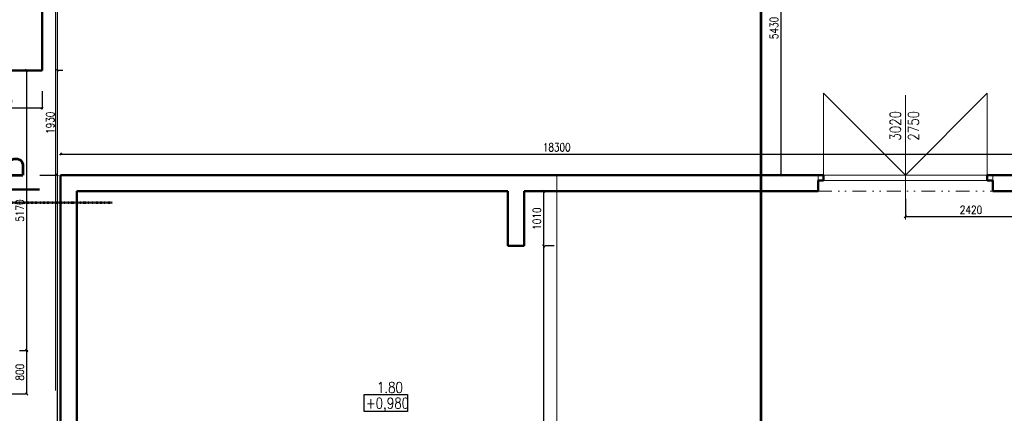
# Model space of a CAD drawing. Header units: millimetres. Extents: x -238874 to 551972, y -298952 to 658415.
# Tile 138 of 256: x 69474 to 87633, y 38941 to 46209. Entities that reach past the tile are written whole.
import ezdxf

# ---------------------------------------------------------------- set-up
doc = ezdxf.new("R2010")
doc.units = ezdxf.units.MM
doc.header["$LTSCALE"] = 20
doc.linetypes.add('DASHDOT', pattern=[1, 0.5, -0.25, 0, -0.25])
doc.linetypes.add('DIVIDE', pattern=[31.75, 12.7, -6.35, 0, -6.35, 0, -6.35])
doc.layers.add('CKNETISK', color=116, linetype='Continuous', lineweight=18, plot=False)
doc.layers.add('CZ', color=255, linetype='Continuous')
doc.layers.add('KOTY', color=8, linetype='Continuous')
doc.layers.add('NOSNÉ', color=8, linetype='Continuous', lineweight=50)
doc.layers.add('PRUCHODY', color=7, linetype='Continuous', lineweight=18)
doc.styles.add('ROMANS', font='romans', dxfattribs={"width": 0.8})
doc.styles.add('SIMPLEX', font='SIMPLEX.shx', dxfattribs={"width": 0.8, "bigfont": 'CAD13.shx'})
doc.styles.get("Standard").update_dxf_attribs({"font": 'simplex.shx', "width": 0.8})
doc.dimstyles.new('CKA', dxfattribs={"dimtxt": 200, "dimasz": 40, "dimexe": 20, "dimexo": 0.2, "dimgap": 50, "dimtad": 1, "dimdec": 0, "dimrnd": 1, "dimzin": 0, "dimdsep": 46, "dimtxsty": 'Standard', "dimblk1": 'OBLIQUE', "dimblk2": 'OBLIQUE', "dimsah": 1, "dimcen": 0.09, "dimclrd": 253, "dimclre": 253, "dimclrt": 253, "dimadec": 0, "dimazin": 0, "dimtfac": 1, "dimtdec": 0, "dimtix": 1, "dimtmove": 2, "dimatfit": 3, "dimfxl": 1, "dimtolj": 1, "dimtzin": 0, "dimarcsym": 0})

# ---------------------------------------------------------------- blocks, each defined once
blk = doc.blocks.new('_OBLIQUE')
at = {"color": 0, "linetype": 'ByBlock'}
blk.add_line((-0.5, -0.5), (0.5, 0.5), dxfattribs=at)
blk = doc.blocks.new('*D60')
at = {"layer": 'DEFPOINTS', "color": 0, "transparency": 16777216}
for p in [(88528, 43727), (70228, 42835), (88528, 42835)]:
    blk.add_point(p, dxfattribs=at)
at = {"layer": 'KOTY', "lineweight": -2, "transparency": 16777216}
for p, q in [((70228, 43727), (88528, 43727)), ((88528, 43216), (88528, 43747))]:
    blk.add_line(p, q, dxfattribs=at)
at = {"layer": 'KOTY', "lineweight": -2, "transparency": 16777216, "xscale": 40, "yscale": 40, "zscale": 40, "rotation": 180}
blk.add_blockref('_OBLIQUE', (70228, 43727), dxfattribs=at)
at = {"layer": 'KOTY', "lineweight": -2, "transparency": 16777216, "xscale": 40, "yscale": 40, "zscale": 40}
blk.add_blockref('_OBLIQUE', (88528, 43727), dxfattribs=at)
at = {"layer": 'KOTY', "transparency": 16777216, "insert": (79378, 43852), "char_height": 150, "attachment_point": 5, "style": 'SIMPLEX'}
blk.add_mtext('\\A1;18300', dxfattribs=at)
blk = doc.blocks.new('*D61')
at = {"layer": 'DEFPOINTS', "color": 0, "transparency": 16777216}
for p in [(69888, 45270), (70164, 43340), (70228, 43340)]:
    blk.add_point(p, dxfattribs=at)
at = {"layer": 'KOTY', "lineweight": -2, "transparency": 16777216}
for p, q in [((70164, 45270), (70164, 43340)), ((69847, 43340), (70144, 43340))]:
    blk.add_line(p, q, dxfattribs=at)
at = {"layer": 'KOTY', "lineweight": -2, "transparency": 16777216, "xscale": 40, "yscale": 40, "zscale": 40}
for p, rotation in [((70164, 45270), 90), ((70164, 43340), 270)]:
    blk.add_blockref('_OBLIQUE', p, dxfattribs=dict(at, rotation=rotation))
at = {"layer": 'KOTY', "transparency": 16777216, "insert": (70039, 44305), "char_height": 150, "attachment_point": 5, "rotation": 90, "style": 'SIMPLEX'}
blk.add_mtext('\\A1;1930', dxfattribs=at)
blk = doc.blocks.new('*D62')
at = {"layer": 'DEFPOINTS', "color": 0, "transparency": 16777216}
for p in [(82998, 48770), (82998, 43340), (83510, 43340)]:
    blk.add_point(p, dxfattribs=at)
at = {"layer": 'KOTY', "lineweight": -2, "transparency": 16777216}
for p, q in [((83510, 48770), (83510, 43340)), ((83379, 43340), (83530, 43340))]:
    blk.add_line(p, q, dxfattribs=at)
at = {"layer": 'KOTY', "lineweight": -2, "transparency": 16777216, "xscale": 40, "yscale": 40, "zscale": 40}
for p, rotation in [((83510, 48770), 90), ((83510, 43340), 270)]:
    blk.add_blockref('_OBLIQUE', p, dxfattribs=dict(at, rotation=rotation))
at = {"layer": 'KOTY', "transparency": 16777216, "insert": (83385, 46055), "char_height": 150, "attachment_point": 5, "rotation": 90, "style": 'SIMPLEX'}
blk.add_mtext('\\A1;5430', dxfattribs=at)
blk = doc.blocks.new('*D66')
at = {"layer": 'DEFPOINTS', "color": 0, "transparency": 16777216}
for p in [(69088, 45270), (69088, 40100), (69602, 40100)]:
    blk.add_point(p, dxfattribs=at)
at = {"layer": 'KOTY', "lineweight": -2, "transparency": 16777216}
for p, q in [((69602, 45270), (69602, 40100)), ((69469, 40100), (69622, 40100))]:
    blk.add_line(p, q, dxfattribs=at)
at = {"layer": 'KOTY', "lineweight": -2, "transparency": 16777216, "xscale": 40, "yscale": 40, "zscale": 40}
for p, rotation in [((69602, 45270), 90), ((69602, 40100), 270)]:
    blk.add_blockref('_OBLIQUE', p, dxfattribs=dict(at, rotation=rotation))
at = {"layer": 'KOTY', "transparency": 16777216, "insert": (69477, 42685), "char_height": 150, "attachment_point": 5, "rotation": 90, "style": 'SIMPLEX'}
blk.add_mtext('\\A1;5170', dxfattribs=at)
blk = doc.blocks.new('*D294')
at = {"layer": 'DEFPOINTS', "color": 0, "transparency": 16777216}
for p in [(70228, 43340), (70164, 33790), (70228, 33790)]:
    blk.add_point(p, dxfattribs=at)
at = {"layer": 'KOTY', "lineweight": -2, "transparency": 16777216}
for p, q in [((70164, 43340), (70164, 33790)), ((69847, 33790), (70144, 33790))]:
    blk.add_line(p, q, dxfattribs=at)
at = {"layer": 'KOTY', "lineweight": -2, "transparency": 16777216, "xscale": 40, "yscale": 40, "zscale": 40}
for p, rotation in [((70164, 43340), 90), ((70164, 33790), 270)]:
    blk.add_blockref('_OBLIQUE', p, dxfattribs=dict(at, rotation=rotation))
at = {"layer": 'KOTY', "transparency": 16777216, "insert": (70039, 38565), "char_height": 150, "attachment_point": 5, "rotation": 90, "style": 'SIMPLEX'}
blk.add_mtext('\\A1;9550', dxfattribs=at)
blk = doc.blocks.new('*D319')
at = {"layer": 'DEFPOINTS', "color": 0, "transparency": 16777216}
for p in [(69088, 40100), (69602, 39300), (69711, 39300)]:
    blk.add_point(p, dxfattribs=at)
at = {"layer": 'KOTY', "lineweight": -2, "transparency": 16777216}
for p, q in [((69602, 40100), (69602, 39300)), ((69331, 39300), (69582, 39300))]:
    blk.add_line(p, q, dxfattribs=at)
at = {"layer": 'KOTY', "lineweight": -2, "transparency": 16777216, "xscale": 40, "yscale": 40, "zscale": 40}
for p, rotation in [((69602, 40100), 90), ((69602, 39300), 270)]:
    blk.add_blockref('_OBLIQUE', p, dxfattribs=dict(at, rotation=rotation))
at = {"layer": 'KOTY', "transparency": 16777216, "insert": (69477, 39700), "char_height": 150, "attachment_point": 5, "rotation": 90, "style": 'SIMPLEX'}
blk.add_mtext('\\A1;800', dxfattribs=at)
blk = doc.blocks.new('*D325')
at = {"layer": 'DEFPOINTS', "color": 0, "transparency": 16777216}
for p in [(78952, 42030), (78802, 35100), (79137, 35100)]:
    blk.add_point(p, dxfattribs=at)
at = {"layer": 'KOTY', "lineweight": -2, "transparency": 16777216}
for p, q in [((79137, 42030), (79137, 35100)), ((79183, 35100), (79157, 35100))]:
    blk.add_line(p, q, dxfattribs=at)
at = {"layer": 'KOTY', "lineweight": -2, "transparency": 16777216, "xscale": 40, "yscale": 40, "zscale": 40}
for p, rotation in [((79137, 42030), 90), ((79137, 35100), 270)]:
    blk.add_blockref('_OBLIQUE', p, dxfattribs=dict(at, rotation=rotation))
at = {"layer": 'KOTY', "transparency": 16777216, "insert": (79012, 38565), "char_height": 150, "attachment_point": 5, "rotation": 90, "style": 'SIMPLEX'}
blk.add_mtext('\\A1;6930', dxfattribs=at)
blk = doc.blocks.new('*D328')
at = {"layer": 'DEFPOINTS', "color": 0, "transparency": 16777216}
for p in [(78952, 43040), (78952, 42030), (79137, 42030)]:
    blk.add_point(p, dxfattribs=at)
at = {"layer": 'KOTY', "lineweight": -2, "transparency": 16777216}
for p, q in [((79137, 43040), (79137, 42030)), ((79333, 42030), (79157, 42030))]:
    blk.add_line(p, q, dxfattribs=at)
at = {"layer": 'KOTY', "lineweight": -2, "transparency": 16777216, "xscale": 40, "yscale": 40, "zscale": 40}
for p, rotation in [((79137, 43040), 90), ((79137, 42030), 270)]:
    blk.add_blockref('_OBLIQUE', p, dxfattribs=dict(at, rotation=rotation))
at = {"layer": 'KOTY', "transparency": 16777216, "insert": (79012, 42535), "char_height": 150, "attachment_point": 5, "rotation": 90, "style": 'SIMPLEX'}
blk.add_mtext('\\A1;1010', dxfattribs=at)
blk = doc.blocks.new('*D335')
at = {"layer": 'DEFPOINTS', "color": 0, "transparency": 16777216}
for p in [(88228, 43340), (85808, 42571), (85808, 42522)]:
    blk.add_point(p, dxfattribs=at)
at = {"layer": 'KOTY', "lineweight": -2, "transparency": 16777216}
for p, q in [((85808, 42903), (85808, 42591)), ((88228, 42571), (85808, 42571))]:
    blk.add_line(p, q, dxfattribs=at)
at = {"layer": 'KOTY', "lineweight": -2, "transparency": 16777216, "xscale": 40, "yscale": 40, "zscale": 40, "rotation": 180}
blk.add_blockref('_OBLIQUE', (85808, 42571), dxfattribs=at)
at = {"layer": 'KOTY', "lineweight": -2, "transparency": 16777216, "xscale": 40, "yscale": 40, "zscale": 40}
blk.add_blockref('_OBLIQUE', (88228, 42571), dxfattribs=at)
at = {"layer": 'KOTY', "transparency": 16777216, "insert": (87018, 42696), "char_height": 150, "attachment_point": 5, "style": 'SIMPLEX'}
blk.add_mtext('\\A1;2420', dxfattribs=at)
blk = doc.blocks.new('*D864')
at = {"layer": 'DEFPOINTS', "color": 0, "transparency": 16777216}
for p in [(69888, 48770), (69888, 45270), (70164, 45270)]:
    blk.add_point(p, dxfattribs=at)
at = {"layer": 'KOTY', "lineweight": -2, "transparency": 16777216}
for p, q in [((70164, 48770), (70164, 45270)), ((70269, 45270), (70184, 45270))]:
    blk.add_line(p, q, dxfattribs=at)
at = {"layer": 'KOTY', "lineweight": -2, "transparency": 16777216, "xscale": 40, "yscale": 40, "zscale": 40}
for p, rotation in [((70164, 48770), 90), ((70164, 45270), 270)]:
    blk.add_blockref('_OBLIQUE', p, dxfattribs=dict(at, rotation=rotation))
at = {"layer": 'KOTY', "transparency": 16777216, "insert": (70039, 47020), "char_height": 150, "attachment_point": 5, "rotation": 90, "style": 'SIMPLEX'}
blk.add_mtext('\\A1;3500', dxfattribs=at)
blk = doc.blocks.new('*D865')
at = {"layer": 'DEFPOINTS', "color": 0, "transparency": 16777216}
for p in [(68388, 45270), (69888, 45270), (69888, 44579)]:
    blk.add_point(p, dxfattribs=at)
at = {"layer": 'KOTY', "lineweight": -2, "transparency": 16777216}
for p, q in [((69888, 44889), (69888, 44559)), ((68388, 44579), (69888, 44579))]:
    blk.add_line(p, q, dxfattribs=at)
at = {"layer": 'KOTY', "lineweight": -2, "transparency": 16777216, "xscale": 40, "yscale": 40, "zscale": 40, "rotation": 180}
blk.add_blockref('_OBLIQUE', (68388, 44579), dxfattribs=at)
at = {"layer": 'KOTY', "lineweight": -2, "transparency": 16777216, "xscale": 40, "yscale": 40, "zscale": 40}
blk.add_blockref('_OBLIQUE', (69888, 44579), dxfattribs=at)
at = {"layer": 'KOTY', "transparency": 16777216, "insert": (69138, 44704), "char_height": 150, "attachment_point": 5, "style": 'SIMPLEX'}
blk.add_mtext('\\A1;1500', dxfattribs=at)

msp = doc.modelspace()

# ---------------------------------------------------------------- linework, layer by layer
at = {"layer": 'CKNETISK', "lineweight": 53}
msp.add_line((83147.962, -240764.395), (83147.962, 658415.336), dxfattribs=at)
at = {"layer": 'CZ', "color": 7}
msp.add_lwpolyline([(75829.436, 39290.068), (76628.462, 39290.068), (76628.462, 38974.131), (75829.436, 38974.131)], close=True, dxfattribs=at)
at = {"layer": 'NOSNÉ'}
for p, q in [((69887.962, 45270.047), (69887.962, 48770.047)), ((68787.962, 45270.047), (69887.962, 45270.047)), ((70227.962, 43340.047), (78477.962, 43340.047)), ((70227.962, 33790.047), (70227.962, 43340.047)), ((78477.962, 43340.047), (84297.962, 43340.047)), ((84197.962, 43240.047), (84197.962, 43040.047)), ((84297.962, 43240.047), (84197.962, 43240.047)), ((84297.962, 43240.047), (84297.962, 43340.047)), ((87317.962, 43340.047), (88527.962, 43340.047)), ((87317.962, 43340.047), (87317.962, 43240.047)), ((87317.962, 43240.047), (87417.962, 43240.047)), ((87417.962, 43240.047), (87417.962, 43040.047)), ((69837.481, 43075.239), (69136.52, 43075.239)), ((70527.962, 43040.047), (78477.962, 43040.047)), ((70527.962, 34090.047), (70527.962, 43040.047)), ((78477.962, 42030.047), (78477.962, 43040.047)), ((78777.962, 43040.047), (84197.962, 43040.047)), ((78777.962, 42030.047), (78777.962, 43040.047)), ((87417.962, 43040.047), (88227.962, 43040.047)), ((78477.962, 42030.047), (78777.962, 42030.047))]:
    msp.add_line(p, q, dxfattribs=at)
at = {"layer": 'NOSNÉ', "color": 7, "linetype": 'DASHDOT'}
for p, q in [((71176.769, 42835.239), (69337.481, 42835.239)), ((71176.769, 42825.239), (69337.481, 42825.239))]:
    msp.add_line(p, q, dxfattribs=at)
at = {"layer": 'PRUCHODY'}
for p, q in [((70135.924, 48764.338), (70135.924, 39364.338)), ((84297.962, 44850.047), (84297.962, 43340.047)), ((85807.962, 43340.047), (84297.962, 44850.047)), ((87317.962, 44850.047), (85807.962, 43340.047)), ((85807.962, 42522.137), (85807.962, 44813.28)), ((87317.962, 44850.047), (87317.962, 43340.047)), ((79377.962, 33790.047), (79377.962, 43340.047)), ((84197.962, 43240.047), (84197.962, 43340.047)), ((87317.962, 43240.047), (84247.962, 43240.047)), ((87317.962, 43340.047), (84297.962, 43340.047)), ((87417.962, 43240.047), (87417.962, 43340.047))]:
    msp.add_line(p, q, dxfattribs=at)
at = {"layer": 'PRUCHODY', "linetype": 'DIVIDE'}
msp.add_line((84197.962, 43040.047), (87417.962, 43040.047), dxfattribs=at)

# ---------------------------------------------------------------- texts
at = {"layer": 'CZ', "color": 7, "style": 'ROMANS'}
msp.add_text('B', height=500, rotation=90, dxfattribs=at).set_placement((69529.989, 43253.732))
at = {"layer": 'CZ', "color": 7, "insert": (85524.06, 43974.63), "char_height": 200, "width": 1830.1, "attachment_point": 1, "rotation": 90}
msp.add_mtext('3020\\P2750', dxfattribs=at)
at = {"layer": 'CZ', "color": 7, "char_height": 200, "width": 1830.1, "attachment_point": 1}
for s, insert in [('1.80', (76062.223, 39517.856)), ('+0,980', (75860.271, 39228.247))]:
    msp.add_mtext(s, dxfattribs=dict(at, insert=insert))

# ---------------------------------------------------------------- dimensions: what is measured, and where the dimension line sits
at = {"layer": 'KOTY'}
for base, p1, p2, angle, text, picture, middle in [((70164.492, 45270.047), (69887.962, 48770.047), (69887.962, 45270.047), 270, '3500', '*D864', (70039.492, 47020.047)), ((83509.804, 43340.047), (82997.962, 48770.047), (82997.962, 43340.047), 270, '5430', '*D62', (83384.804, 46055.047)), ((69887.962, 44578.608), (68387.962, 45270.047), (69887.962, 45270.047), 180, '1500', '*D865', (69137.962, 44703.608)), ((69601.883, 40100.047), (69087.962, 45270.047), (69087.962, 40100.047), 270, '5170', '*D66', (69476.883, 42685.047)), ((70164.492, 43340.047), (69887.962, 45270.047), (70227.962, 43340.047), 270, '1930', '*D61', (70039.492, 44305.047)), ((70164.492, 33790.047), (70227.962, 43340.047), (70227.962, 33790.047), 270, '9550', '*D294', (70039.492, 38565.047)), ((85807.962, 42571.238), (88227.962, 43340.047), (85807.962, 42522.137), 180, '2420', '*D335', (87017.962, 42696.238)), ((79136.641, 42030.047), (78952.394, 43040.047), (78952.394, 42030.047), 270, '1010', '*D328', (79011.641, 42535.047)), ((79136.641, 35100.047), (78952.394, 42030.047), (78802.394, 35100.047), 270, '6930', '*D325', (79011.641, 38565.047)), ((69601.883, 39300.047), (69087.962, 40100.047), (69711.407, 39300.047), 270, '800', '*D319', (69476.883, 39700.047))]:
    dim = msp.add_linear_dim(base=base, p1=p1, p2=p2, angle=angle, text=text, dimstyle='CKA', override={"dimtxt": 150, "dimexo": 380.774374, "dimtxsty": 'SIMPLEX', "dimse1": 1, "dimclrd": 256, "dimclre": 256, "dimclrt": 256}, dxfattribs=at)
    dim.commit()
    dim.dimension.update_dxf_attribs({"geometry": picture, "text_midpoint": middle})
dim = msp.add_linear_dim(base=(88527.962, 43726.579), p1=(70227.962, 42835.239), p2=(88527.962, 42835.239), text='18300', dimstyle='CKA', override={"dimtxt": 150, "dimexo": 380.774374, "dimtxsty": 'SIMPLEX', "dimse1": 1, "dimclrd": 256, "dimclre": 256, "dimclrt": 256}, dxfattribs=at)
dim.commit()
dim.dimension.update_dxf_attribs({"geometry": '*D60', "text_midpoint": (79377.962, 43851.579)})

doc.saveas('drawing.dxf')
